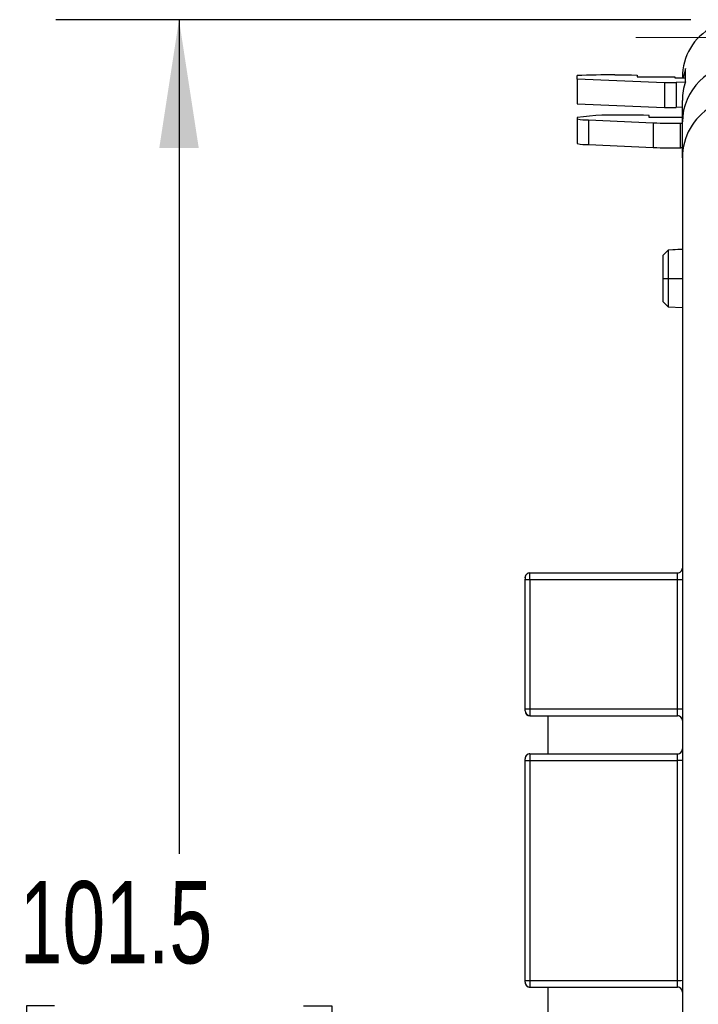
# Model space of a CAD drawing. Header units: millimetres. Extents: x 0 to 1397, y 0 to 1080.
# Tile 8 of 23: x 314 to 401, y 343 to 470. Entities that reach past the tile are written whole.
import ezdxf

# ---------------------------------------------------------------- set-up
doc = ezdxf.new("R2010")
doc.units = ezdxf.units.MM
doc.header["$LTSCALE"] = 5
doc.layers.add('DIMENSIONS', color=140, linetype='Continuous', lineweight=25)
doc.styles.add('SLDTEXTSTYLE0', font='TXT', dxfattribs={"width": 0.7})
doc.dimstyles.new('SLDDIMSTYLE0', dxfattribs={"dimtxt": 10.790039, "dimasz": 16.51, "dimexe": 0, "dimexo": 0.0625, "dimgap": 2.69751, "dimtad": 0, "dimtih": 1, "dimtoh": 1, "dimdec": 1, "dimlfac": 0.4, "dimrnd": 1e-09, "dimzin": 12, "dimdsep": 46, "dimtxsty": 'SLDTEXTSTYLE0', "dimsah": 1, "dimcen": 0.09, "dimadec": 0, "dimazin": 3, "dimtfac": 1, "dimtdec": 1, "dimtofl": 0, "dimtmove": 0, "dimatfit": 3, "dimfxl": 0, "dimfrac": 2, "dimtolj": 1, "dimtzin": 12, "dimarcsym": 0})

# ---------------------------------------------------------------- blocks, each defined once
blk = doc.blocks.new('_D_1')
at = {"layer": 'DIMENSIONS'}
for p, q in [((400.43, 469.82), (318.66, 469.82)), ((334.53, 469.82), (334.53, 362.48)), ((318.5, 342.92), (314.88, 342.92)), ((314.88, 342.92), (314.88, 325.77)), ((350.57, 342.92), (354.19, 342.92)), ((354.19, 342.92), (354.19, 325.77)), ((314.88, 325.77), (318.5, 325.77)), ((354.19, 325.77), (350.57, 325.77)), ((334.53, 216.01), (334.53, 323.35)), ((400.43, 216.01), (318.66, 216.01))]:
    blk.add_line(p, q, dxfattribs=at)
for points in [[(334.53, 469.82), (331.99, 453.31), (337.07, 453.31)], [(334.53, 216.01), (337.07, 232.52), (331.99, 232.52)]]:
    blk.add_solid(points, dxfattribs=at)
at = {"layer": 'DIMENSIONS', "char_height": 10.583, "attachment_point": 1, "style": 'SLDTEXTSTYLE0'}
for s, insert in [('101.5', (314.01, 358.97)), ('4.00', (318.5, 339.41))]:
    blk.add_mtext(s, dxfattribs=dict(at, insert=insert))

msp = doc.modelspace()

# ---------------------------------------------------------------- linework, layer by layer
at = {"color": 7, "linetype": 'Continuous', "lineweight": 18}
msp.add_line((393.33, 467.52), (444.88, 467.52), dxfattribs=at)
for p, q in [((385.8, 462.18), (385.8, 462.63)), ((390.66, 462.72), (392.79, 462.72)), ((392.79, 462.72), (393.51, 462.67)), ((393.51, 462.67), (393.51, 462.46)), ((399.75, 463.55), (399.46, 462.35)), ((399.75, 461.85), (399.75, 463.55)), ((397.05, 461.69), (385.8, 462.18)), ((385.8, 462.18), (385.8, 459.01)), ((393.51, 462.46), (398.38, 462.46)), ((398.53, 461.69), (397.05, 461.69)), ((397.05, 461.69), (397.05, 458.52)), ((398.38, 462.46), (398.38, 462.35)), ((398.38, 462.35), (399.75, 462.35)), ((399.72, 461.78), (398.53, 461.75)), ((398.53, 461.75), (398.53, 461.69)), ((398.53, 461.69), (398.53, 458.52)), ((399.35, 462.35), (399.35, 462.38)), ((385.8, 459.01), (397.05, 458.52)), ((399.35, 456.66), (399.35, 459.44)), ((394.34, 457.52), (392.2, 457.52)), ((395.05, 457.47), (394.34, 457.52)), ((395.05, 457.25), (395.05, 457.47)), ((397.05, 458.52), (398.53, 458.52)), ((398.53, 458.58), (399.35, 458.6)), ((385.8, 457.25), (385.8, 457.07)), ((385.8, 457.07), (385.8, 453.9)), ((387.27, 456.92), (395.59, 456.55)), ((387.27, 456.92), (387.27, 453.74)), ((399.35, 457.25), (395.05, 457.25)), ((395.59, 456.55), (395.59, 453.38)), ((399.12, 456.49), (399.35, 456.49)), ((399.12, 453.32), (399.12, 456.49)), ((399.35, 452.05), (399.35, 456.66)), ((387.27, 453.74), (395.59, 453.38)), ((399.35, 453.32), (399.12, 453.32)), ((399.35, 452.05), (399.35, 233.78)), ((397.51, 440.17), (396.85, 439.51)), ((397.51, 440.16), (396.85, 439.5)), ((399.35, 440.27), (397.51, 440.17)), ((399.35, 440.26), (397.51, 440.16)), ((397.51, 440.17), (397.51, 440.16)), ((397.51, 440.16), (397.51, 436.52)), ((396.85, 439.5), (396.85, 439.51)), ((396.85, 436.52), (396.85, 439.5)), ((396.85, 436.52), (397.51, 436.52)), ((396.85, 433.53), (396.85, 436.52)), ((397.51, 436.52), (397.51, 432.87)), ((397.51, 436.52), (399.35, 436.52)), ((396.85, 433.53), (397.51, 432.87)), ((396.85, 433.52), (396.85, 433.53)), ((396.85, 433.52), (397.51, 432.86)), ((397.51, 432.87), (399.35, 432.77)), ((397.51, 432.87), (397.51, 432.86)), ((397.51, 432.86), (399.35, 432.77)), ((379.1, 398), (379.1, 397.77)), ((379.72, 398.61), (379.65, 398.61)), ((379.72, 397.77), (379.72, 398.63)), ((379.72, 398.63), (398.72, 398.63)), ((398.72, 397.77), (398.72, 398.63)), ((379.1, 397.77), (379.1, 397.84)), ((379.1, 381.12), (379.1, 397.77)), ((379.72, 397.77), (398.72, 397.77)), ((379.72, 397.77), (379.72, 381.12)), ((398.72, 381.12), (398.72, 397.77)), ((379.1, 380.89), (379.1, 381.12)), ((379.72, 381.12), (398.72, 381.12)), ((379.72, 381.12), (379.72, 380.26)), ((379.72, 380.26), (398.72, 380.26)), ((379.72, 380.26), (379.72, 380.25)), ((379.72, 380.25), (398.72, 380.25)), ((382.07, 375.36), (382.07, 380.25)), ((398.72, 380.26), (398.72, 381.12)), ((398.72, 380.25), (398.72, 380.26)), ((379.72, 375.36), (379.72, 375.34)), ((379.72, 375.36), (398.72, 375.36)), ((379.72, 375.34), (379.72, 374.48)), ((379.72, 375.34), (398.72, 375.34)), ((398.72, 375.34), (398.72, 375.36)), ((398.72, 374.48), (398.72, 375.34)), ((379.1, 374.48), (379.1, 374.72)), ((379.1, 346.2), (379.1, 374.48)), ((379.72, 374.48), (379.72, 346.2)), ((379.72, 374.48), (398.72, 374.48)), ((398.72, 346.2), (398.72, 374.48)), ((379.1, 345.96), (379.1, 346.2)), ((379.72, 346.2), (379.72, 345.34)), ((379.72, 346.2), (398.72, 346.2)), ((398.72, 345.34), (398.72, 346.2)), ((379.72, 345.34), (398.72, 345.34)), ((379.72, 345.34), (379.72, 345.32)), ((379.72, 345.32), (398.72, 345.32)), ((382.07, 340.44), (382.07, 345.32)), ((398.72, 345.32), (398.72, 345.34))]:
    msp.add_line(p, q)
at = {"flags": 128}
for points in [[(379.1, 398), (379.14, 398.23), (379.25, 398.41)], [(379.1, 381.12), (379.11, 381.12), (379.14, 381.12), (379.2, 381.12), (379.28, 381.12), (379.37, 381.12), (379.48, 381.12), (379.6, 381.12), (379.72, 381.12)], [(379.1, 346.2), (379.11, 346.2), (379.14, 346.2), (379.2, 346.2), (379.28, 346.2), (379.37, 346.2), (379.48, 346.2), (379.6, 346.2), (379.72, 346.2)]]:
    msp.add_lwpolyline(points, dxfattribs=at)
for centre, radius, start, end in [((406.58, 462.46), 7.23, 117.8387, 180.6309), ((406.77, 456.65), 7.42, 89.8868, 179.8688), ((390.3, 359.26), 103.46, 89.8027, 92.4926), ((406.77, 459.44), 7.42, 161.1237, 179.9996), ((390.6, 420.63), 36.92, 87.5213, 97.474), ((406.96, 452.08), 7.61, 120.9369, 180.1817), ((387.06, 462.01), 5.1, 255.6911, 272.286), ((398.91, 542.43), 85.94, 267.786, 270.1438), ((387.06, 458.84), 5.1, 255.6911, 272.286), ((398.91, 539.25), 85.94, 267.786, 270.1438), ((398.72, 399.25), 0.625, 270, 0.0007), ((379.72, 398), 0.625, 90, 180.4862), ((379.67, 398.06), 0.546, 92.1525, 145.8063), ((379.74, 464.76), 66.99, 269.449, 269.9835), ((398.88, 366.21), 31.55, 89.1488, 90.2837), ((379.72, 380.89), 0.625, 180.0011, 270.0011), ((379.72, 380.87), 0.625, 180.0008, 269.9983), ((398.88, 412.16), 31.03, 269.7115, 270.8654), ((398.72, 379.64), 0.625, 0.0014, 90.0014), ((398.72, 379.62), 0.625, 0.0002, 90.0001), ((379.72, 374.73), 0.625, 90.0003, 180.0006), ((379.72, 374.72), 0.625, 89.9986, 179.9993), ((398.72, 375.98), 0.625, 269.9999, 359.9998), ((398.72, 375.97), 0.625, 269.9986, 359.999), ((379.41, 405.6), 31.12, 269.4246, 270.5754), ((398.88, 343.37), 31.12, 89.1369, 90.2877), ((379.72, 345.96), 0.625, 180.0004, 270.0004), ((379.72, 345.95), 0.625, 179.9994, 269.9997), ((398.88, 377.32), 31.12, 269.7123, 270.8631), ((398.72, 344.71), 0.625, 0.001, 90.0014), ((398.72, 344.7), 0.625, 0.0002, 90.0001)]:
    msp.add_arc(centre, radius, start, end)

# ---------------------------------------------------------------- dimensions: what is measured, and where the dimension line sits
at = {"layer": 'DIMENSIONS'}
dim = msp.add_linear_dim(base=(334.53, 469.82), p1=(406.78, 216.01), p2=(406.78, 469.82), angle=90, dimstyle='SLDDIMSTYLE0', dxfattribs=at)
dim.commit()
dim.dimension.update_dxf_attribs({"geometry": '_D_1', "text_midpoint": (334.53, 342.92), "dimtype": 160})

doc.saveas('drawing.dxf')
